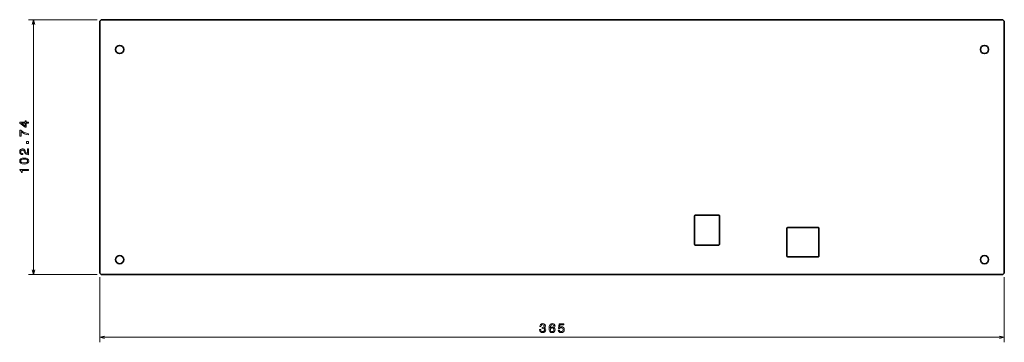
# Model space of a CAD drawing. Extents: x -66 to 331, y 26 to 156.
import ezdxf

# ---------------------------------------------------------------- set-up
doc = ezdxf.new("R2010")
doc.units = 0

msp = doc.modelspace()

# ---------------------------------------------------------------- linework, layer by layer
at = {"color": 7, "lineweight": 13}
for p, q in [((-35, 156.372162), (-62.799988, 156.372162)), ((-60.799988, 53.62785), (-60.799988, 156.372162)), ((-35, 53.62785), (-62.799988, 53.62785)), ((-34, 52.62785), (-34, 26.313873)), ((331, 52.62785), (331, 26.313873)), ((-34, 28.313873), (331, 28.313873))]:
    msp.add_line(p, q, dxfattribs=at)
at = {"color": 7, "lineweight": 35}
for p, q in [((-34, 54.62785), (-34, 155.372162)), ((330, 156.372162), (-33, 156.372162)), ((331, 54.62785), (331, 155.372162)), ((330, 53.62785), (-33, 53.62785))]:
    msp.add_line(p, q, dxfattribs=at)
at = {"color": 7, "lineweight": 35, "ltscale": 0.2875}
for p, q in [((206.026672, 65.777847), (206.026672, 77.277847)), ((216.026672, 77.277847), (216.026672, 65.777847))]:
    msp.add_line(p, q, dxfattribs=at)
at = {"color": 7, "lineweight": 35, "ltscale": 0.2375}
for p, q in [((206.276672, 77.527847), (215.776672, 77.527847)), ((215.776672, 65.527847), (206.276672, 65.527847))]:
    msp.add_line(p, q, dxfattribs=at)
at = {"color": 7, "lineweight": 35, "ltscale": 0.282375}
for p, q in [((243.237808, 72.323853), (243.237808, 61.028851)), ((256.175812, 72.323853), (256.175812, 61.028851))]:
    msp.add_line(p, q, dxfattribs=at)
at = {"color": 7, "lineweight": 35, "ltscale": 0.31095}
for p, q in [((243.487808, 72.573853), (255.925812, 72.573853)), ((243.487808, 60.778851), (255.925812, 60.778851))]:
    msp.add_line(p, q, dxfattribs=at)
at = {"color": 7, "lineweight": 13}
for points in [[(-60.282349, 154.440308), (-60.799988, 156.372162), (-61.317627, 154.440308)], [(-61.317627, 55.5597), (-60.799988, 53.62785), (-60.282349, 55.5597)], [(-32.068146, 28.831512), (-34, 28.313873), (-32.068146, 27.796234)], [(329.068146, 27.796234), (331, 28.313873), (329.068146, 28.831512)]]:
    msp.add_lwpolyline(points, dxfattribs=at)
for points in [[(-62.799988, 114.617439), (-62.799988, 115.071327), (-63.667419, 115.071327), (-63.667419, 115.570602), (-64.070892, 115.570602), (-64.070892, 115.071327), (-66.224335, 115.071327), (-66.224335, 114.612396), (-64.111237, 113.079254), (-63.667419, 113.079254), (-63.667419, 114.617439)], [(-62.799988, 109.90303), (-62.799988, 110.412392), (-63.632111, 110.578819), (-64.408783, 110.871323), (-65.129944, 111.284874), (-65.805756, 111.824493), (-66.224335, 111.824493), (-66.224335, 109.42392), (-65.765411, 109.42392), (-65.765411, 111.340347), (-65.084564, 110.785591), (-64.373474, 110.367004), (-63.617004, 110.074493)], [(-64.070892, 113.502884), (-65.639313, 114.617439), (-64.070892, 114.617439)], [(-62.799988, 101.901443), (-62.799988, 104.30706), (-63.233704, 104.30706), (-63.233704, 102.405762), (-63.470734, 102.511673), (-63.667419, 102.69323), (-64.025482, 103.253029), (-64.176788, 103.550575), (-64.393646, 103.88343), (-64.645813, 104.120461), (-64.943359, 104.25663), (-65.28125, 104.30706), (-65.704895, 104.221329), (-66.03775, 103.984291), (-66.249542, 103.621185), (-66.325195, 103.152161), (-66.239471, 102.668015), (-66.002441, 102.299858), (-65.624207, 102.062828), (-65.124908, 101.982132), (-65.054321, 101.982132), (-65.054321, 102.441071), (-65.094666, 102.441071), (-65.437592, 102.486458), (-65.689758, 102.62262), (-65.851135, 102.839485), (-65.906616, 103.126945), (-65.856171, 103.419456), (-65.730103, 103.636314), (-65.533417, 103.777519), (-65.286285, 103.827957), (-65.054321, 103.792648), (-64.857635, 103.696831), (-64.686157, 103.535446), (-64.534851, 103.313545), (-64.373474, 103.015991), (-64.060791, 102.521759), (-63.727936, 102.173775), (-63.324493, 101.967003), (-62.815125, 101.901443)], [(-62.799988, 106.520027), (-62.799988, 107.215996), (-63.551422, 107.215996), (-63.551422, 106.520027)], [(-64.509644, 98.18055), (-63.717865, 98.256195), (-63.153015, 98.493225), (-62.810089, 98.871468), (-62.699127, 99.395966), (-62.810089, 99.915421), (-63.153015, 100.293663), (-63.717865, 100.52565), (-64.509644, 100.606339), (-65.296387, 100.52565), (-65.60907, 100.429825), (-65.866272, 100.293663), (-66.209198, 99.915421), (-66.325195, 99.395966), (-66.209198, 98.871468), (-65.861237, 98.493225), (-65.296387, 98.256195)], [(-64.509644, 98.664696), (-65.119873, 98.705048), (-65.558624, 98.831123), (-65.815826, 99.058067), (-65.906616, 99.395966), (-65.815826, 99.728821), (-65.558624, 99.955765), (-65.119873, 100.081848), (-64.509644, 100.122192), (-63.894379, 100.081848), (-63.455597, 99.955765), (-63.198395, 99.728821), (-63.112671, 99.395966), (-63.198395, 99.058067), (-63.455597, 98.831123), (-63.894379, 98.705048)], [(-62.799988, 95.569168), (-62.799988, 96.028099), (-66.325195, 96.028099), (-66.325195, 95.685158), (-66.017578, 95.594383), (-65.810791, 95.412827), (-65.689758, 95.135445), (-65.649414, 94.752159), (-65.291351, 94.752159), (-65.291351, 95.569168)], [(143.493088, 31.4133), (143.493088, 31.377991), (143.573776, 30.893845), (143.810806, 30.530731), (144.184006, 30.298744), (144.678253, 30.213005), (145.202744, 30.298744), (145.596115, 30.520645), (145.848282, 30.873672), (145.939056, 31.32756), (145.898712, 31.625114), (145.787766, 31.867188), (145.606201, 32.053787), (145.36412, 32.189957), (145.69194, 32.462288), (145.807938, 32.896004), (145.732285, 33.289375), (145.515427, 33.586929), (145.162399, 33.773529), (144.678253, 33.839088), (144.224365, 33.7584), (143.876373, 33.536499), (143.649429, 33.183472), (143.573776, 32.714447), (143.573776, 32.679146), (144.022629, 32.679146), (144.062973, 33.001915), (144.194092, 33.233902), (144.405914, 33.375114), (144.703461, 33.425545), (144.965714, 33.385201), (145.157349, 33.279289), (145.273346, 33.107819), (145.318741, 32.875832), (145.273346, 32.628716), (145.152313, 32.462288), (144.940491, 32.361427), (144.65303, 32.331161), (144.456345, 32.336205), (144.456345, 31.93779), (144.703461, 31.947876), (145.021194, 31.902489), (145.258224, 31.781456), (145.399429, 31.58477), (145.44986, 31.32756), (145.394394, 31.035057), (145.248138, 30.818199), (145.016144, 30.68203), (144.708511, 30.636642), (144.390778, 30.687073), (144.158798, 30.838371), (144.012543, 31.080444), (143.957062, 31.4133)], [(149.710388, 32.870789), (149.614563, 33.279289), (149.392654, 33.581886), (149.049713, 33.773529), (148.605911, 33.839088), (148.308365, 33.803787), (148.051163, 33.707962), (147.824219, 33.551628), (147.632568, 33.32972), (147.481277, 33.052345), (147.370316, 32.714447), (147.299713, 32.316032), (147.279541, 31.867188), (147.360229, 31.151047), (147.607361, 30.631599), (148.005768, 30.318916), (148.550446, 30.213005), (149.039627, 30.303787), (149.412827, 30.540817), (149.654907, 30.914017), (149.740646, 31.388084), (149.654907, 31.867188), (149.422913, 32.235344), (149.06485, 32.467331), (148.621048, 32.548027), (148.141937, 32.447159), (147.783875, 32.159691), (147.859512, 32.714447), (148.020905, 33.112862), (148.268021, 33.349899), (148.610962, 33.430588), (148.863113, 33.390244), (149.054764, 33.284332), (149.180847, 33.107819), (149.246399, 32.870789)], [(149.25145, 31.383034), (149.195969, 31.065315), (149.054764, 30.823242), (148.82782, 30.661858), (148.545395, 30.611427), (148.247849, 30.661858), (148.020905, 30.818199), (147.874649, 31.060272), (147.829254, 31.377991), (147.879684, 31.690674), (148.020905, 31.927704), (148.252884, 32.079002), (148.565567, 32.134476), (148.837906, 32.079002), (149.054764, 31.932747), (149.195969, 31.695717)], [(150.985306, 31.2267), (151.096252, 30.813156), (151.343384, 30.490387), (151.706497, 30.288658), (152.170471, 30.213005), (152.67984, 30.303787), (153.078247, 30.550903), (153.330414, 30.944275), (153.426224, 31.448601), (153.3405, 31.917618), (153.098419, 32.285774), (152.720184, 32.522804), (152.230988, 32.608543), (151.852737, 32.548027), (151.560242, 32.381599), (151.701447, 33.324684), (153.234589, 33.324684), (153.234589, 33.738228), (151.363556, 33.738228), (151.086166, 31.882317), (151.489624, 31.882317), (151.782135, 32.119347), (152.155334, 32.205086), (152.478104, 32.149605), (152.72522, 31.988228), (152.881561, 31.741104), (152.937042, 31.423386), (152.881561, 31.105659), (152.720184, 30.858543), (152.473068, 30.702202), (152.155334, 30.646729), (151.888046, 30.68203), (151.681274, 30.798019), (151.529984, 30.979576), (151.45433, 31.2267)]]:
    msp.add_lwpolyline(points, close=True, dxfattribs=at)
at = {"color": 7, "lineweight": 35}
for centre in [(-26, 144.372162), (323, 144.372162), (-26, 59.62785), (323, 59.62785)]:
    msp.add_circle(centre, 1.65, dxfattribs=at)
for centre, radius, start, end in [((-33, 155.372162), 1, 90.000003, 180.000005), ((330, 155.372162), 1, 0, 90.000003), ((206.276672, 77.277847), 0.25, 90.000003, 179.999995), ((215.776672, 77.277847), 0.25, 360, 90.000003), ((243.487808, 72.323853), 0.25, 90.000003, 179.999995), ((255.925812, 72.323853), 0.25, 360, 90.000003), ((206.276672, 65.777847), 0.25, 180.000005, 269.999997), ((215.776672, 65.777847), 0.25, 269.999997, 0), ((243.487808, 61.028851), 0.25, 180.000005, 269.999997), ((255.925812, 61.028851), 0.25, 269.999997, 360), ((-33, 54.62785), 1, 179.999995, 269.999997), ((330, 54.62785), 1, 269.999997, 360)]:
    msp.add_arc(centre, radius, start, end, dxfattribs=at)

doc.saveas('drawing.dxf')
